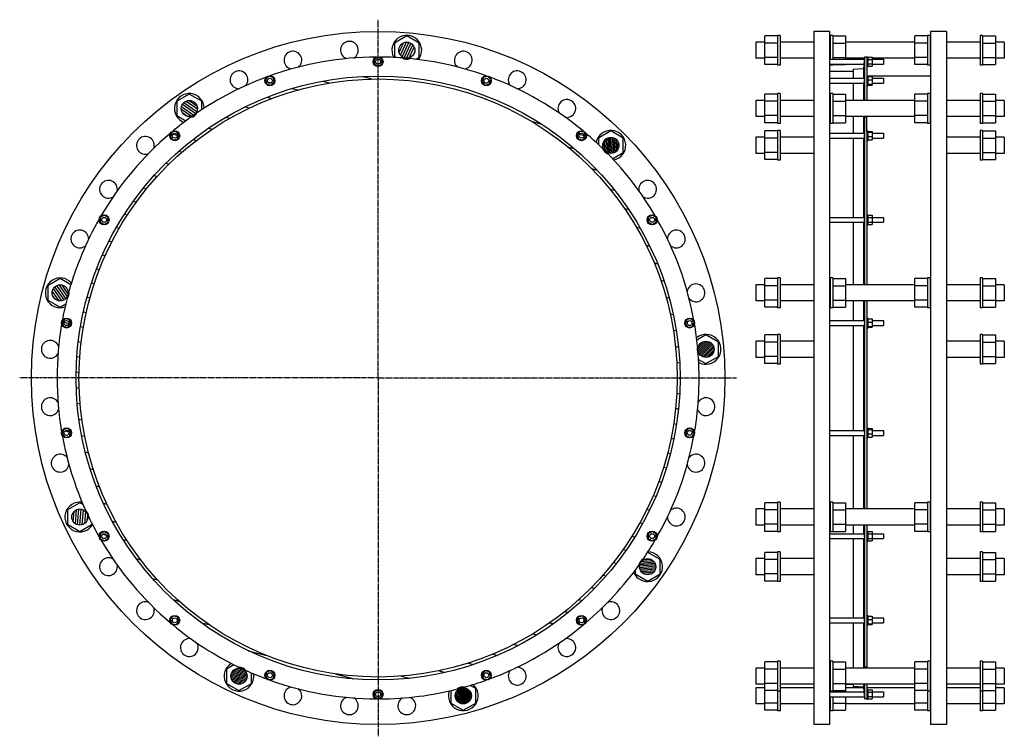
# Model space of a CAD drawing. Header units: millimetres. Extents: x -1899 to 479, y -746 to 986.
import ezdxf

# ---------------------------------------------------------------- set-up
doc = ezdxf.new("R2010")
doc.units = ezdxf.units.MM
doc.header["$LTSCALE"] = 15.367
doc.linetypes.add('CENTER', pattern=[0.6, 0.375, -0.075, 0.075, -0.075])
doc.layers.get('0').update_dxf_attribs({"linetype": 'CONTINUOUS'})
doc.layers.add('AXES', color=7, linetype='CONTINUOUS')
doc.layers.add('SURFS', color=7, linetype='CONTINUOUS')
pattern_1 = [(45, (0, 0), (-2.447882, 2.447882), [])]

msp = doc.modelspace()

# ---------------------------------------------------------------- hatches: boundary and pattern name
at = {"linetype": 'Continuous'}
h = msp.add_hatch(dxfattribs=at)
h.set_pattern_fill('DEFAULT__7', color=2, scale=5.588, angle=245, style=0, pattern_type=0)
h.set_pattern_definition([(245, (0, 0), (5.064448, -2.36159), [])])
edge = h.paths.add_edge_path()
edge.add_arc((-964.3, 912.1), 19.5, 270, 450)
edge.add_arc((-964.3, 912.1), 19.5, 90, 270)
h = msp.add_hatch(dxfattribs=at)
h.set_pattern_fill('DEFAULT__6', color=2, scale=36.209145, angle=165, style=0, pattern_type=0)
h.set_pattern_definition([(165, (0, 0), (-9.3716, -34.97535), [])])
edge = h.paths.add_edge_path()
edge.add_arc((-1033.6, 120.2), 729.5, 270, 450)
edge.add_arc((-1033.6, 120.2), 729.5, 90, 270)
edge.add_arc((-1033.6, 120.2), 722.5, 270, 450)
edge.add_arc((-1033.6, 120.2), 722.5, 90, 270)
edge = h.paths.add_edge_path()
edge.add_arc((-1033.6, 884.4), 6, 0, 180)
edge.add_arc((-1033.6, 884.4), 6, 180, 360)
edge = h.paths.add_edge_path()
edge.add_arc((-1295, 838.3), 6, 20, 200)
edge.add_arc((-1295, 838.3), 6, 200, 380)
edge = h.paths.add_edge_path()
edge.add_arc((-1524.8, 705.6), 6, 40, 220)
edge.add_arc((-1524.8, 705.6), 6, 220, 400)
edge = h.paths.add_edge_path()
edge.add_arc((-1695.5, 502.3), 6, 60, 240)
edge.add_arc((-1695.5, 502.3), 6, 240, 420)
edge = h.paths.add_edge_path()
edge.add_arc((-1786.2, 252.9), 6, 80, 260)
edge.add_arc((-1786.2, 252.9), 6, 260, 440)
edge = h.paths.add_edge_path()
edge.add_arc((-1786.2, -12.5), 6, 100, 280)
edge.add_arc((-1786.2, -12.5), 6, 280, 460)
edge = h.paths.add_edge_path()
edge.add_arc((-1695.5, -262), 6, 120, 300)
edge.add_arc((-1695.5, -262), 6, 300, 480)
edge = h.paths.add_edge_path()
edge.add_arc((-1524.8, -465.3), 6, 140, 320)
edge.add_arc((-1524.8, -465.3), 6, 320, 500)
edge = h.paths.add_edge_path()
edge.add_arc((-1295, -598), 6, 160, 340)
edge.add_arc((-1295, -598), 6, 340, 520)
edge = h.paths.add_edge_path()
edge.add_arc((-1033.6, -644.1), 6, 180, 360)
edge.add_arc((-1033.6, -644.1), 6, 0, 180)
edge = h.paths.add_edge_path()
edge.add_arc((-772.2, -598), 6, 200, 380)
edge.add_arc((-772.2, -598), 6, 20, 200)
edge = h.paths.add_edge_path()
edge.add_arc((-542.3, -465.3), 6, 220, 400)
edge.add_arc((-542.3, -465.3), 6, 40, 220)
edge = h.paths.add_edge_path()
edge.add_arc((-371.7, -262), 6, 240, 420)
edge.add_arc((-371.7, -262), 6, 60, 240)
edge = h.paths.add_edge_path()
edge.add_arc((-281, -12.5), 6, 260, 440)
edge.add_arc((-281, -12.5), 6, 80, 260)
edge = h.paths.add_edge_path()
edge.add_arc((-281, 252.9), 6, 280, 460)
edge.add_arc((-281, 252.9), 6, 100, 280)
edge = h.paths.add_edge_path()
edge.add_arc((-371.7, 502.3), 6, 300, 480)
edge.add_arc((-371.7, 502.3), 6, 120, 300)
edge = h.paths.add_edge_path()
edge.add_arc((-542.3, 705.6), 6, 320, 500)
edge.add_arc((-542.3, 705.6), 6, 140, 320)
edge = h.paths.add_edge_path()
edge.add_arc((-772.2, 838.3), 6, 340, 520)
edge.add_arc((-772.2, 838.3), 6, 160, 340)
h = msp.add_hatch(dxfattribs=at)
h.set_pattern_fill('DEFAULT__8', color=2, scale=5.588, angle=325, style=0, pattern_type=0)
h.set_pattern_definition([(325, (0, 0), (3.205145, 4.577422), [])])
edge = h.paths.add_edge_path()
edge.add_arc((-1489.6, 771.4), 19.5, 270, 450)
edge.add_arc((-1489.6, 771.4), 19.5, 90, 270)
h = msp.add_hatch(dxfattribs=at)
h.set_pattern_fill('DEFAULT__5', color=2, scale=3.462347, angle=85, style=0, pattern_type=0)
h.set_pattern_definition([(85, (0, 0), (-3.449172, 0.301763), [])])
edge = h.paths.add_edge_path()
edge.add_arc((-471.4, 682.3), 19.5, 270, 450)
edge.add_arc((-471.4, 682.3), 19.5, 90, 270)
h = msp.add_hatch(dxfattribs=at)
h.set_pattern_fill('DEFAULT__9', color=2, scale=5.588, angle=125, style=0, pattern_type=0)
h.set_pattern_definition([(125, (0, 0), (-4.577422, -3.205145), [])])
edge = h.paths.add_edge_path()
edge.add_arc((-1801.5, 325.9), 19.5, 270, 450)
edge.add_arc((-1801.5, 325.9), 19.5, 90, 270)
h = msp.add_hatch(dxfattribs=at)
h.set_pattern_fill('DEFAULT__4', color=2, scale=3.461828, angle=45, style=0, pattern_type=0)
h.set_pattern_definition(pattern_1)
edge = h.paths.add_edge_path()
edge.add_arc((-241.6, 189.5), 19.5, 270, 450)
edge.add_arc((-241.6, 189.5), 19.5, 90, 270)
h = msp.add_hatch(dxfattribs=at)
h.set_pattern_fill('S1', color=2, scale=5.588, angle=85, style=0, pattern_type=0)
h.set_pattern_definition([(85, (0, 0), (-5.566736, 0.487026), [])])
edge = h.paths.add_edge_path()
edge.add_arc((-1754.1, -215.8), 19.5, 270, 450)
edge.add_arc((-1754.1, -215.8), 19.5, 90, 270)
h = msp.add_hatch(dxfattribs=at)
h.set_pattern_fill('DEFAULT__3', color=2, scale=3.461571, angle=5, style=0, pattern_type=0)
h.set_pattern_definition([(5, (0, 0), (-0.301696, 3.448399), [])])
edge = h.paths.add_edge_path()
edge.add_arc((-382.4, -335.8), 19.5, 270, 450)
edge.add_arc((-382.4, -335.8), 19.5, 90, 270)
h = msp.add_hatch(dxfattribs=at)
h.set_pattern_fill('DEFAULT__1', color=2, scale=3.461828, angle=45, style=0, pattern_type=0)
h.set_pattern_definition(pattern_1)
edge = h.paths.add_edge_path()
edge.add_arc((-1369.6, -600.3), 19.5, 270, 450)
edge.add_arc((-1369.6, -600.3), 19.5, 90, 270)
h = msp.add_hatch(dxfattribs=at)
h.set_pattern_fill('DEFAULT__2', color=2, scale=3.46157, angle=125, style=0, pattern_type=0)
h.set_pattern_definition([(125, (0, 0), (-2.835552, -1.985475), [])])
edge = h.paths.add_edge_path()
edge.add_arc((-827.8, -647.7), 19.5, 270, 450)
edge.add_arc((-827.8, -647.7), 19.5, 90, 270)

# ---------------------------------------------------------------- linework, layer by layer
at = {"color": 7, "linetype": 'Continuous'}
for p, q in [((19.1, 957.7), (19.1, -717.3)), ((57.1, 957.7), (19.1, 957.7)), ((57.1, 957.7), (57.1, -717.3)), ((301.1, 957.7), (301.1, -717.3)), ((339.1, 957.7), (301.1, 957.7)), ((339.1, 957.7), (339.1, -717.3)), ((-964.3, 946.8), (-994.3, 929.5)), ((-994.3, 929.5), (-994.3, 894.8)), ((-934.3, 929.5), (-964.3, 946.8)), ((-934.3, 894.8), (-934.3, 929.5)), ((-99.4, 931.6), (-120.9, 931.6)), ((-99.4, 877.5), (-99.4, 946.8)), ((-68.4, 946.8), (-99.4, 946.8)), ((-68.4, 929.5), (-99.4, 929.5)), ((64.6, 946.8), (95.6, 946.8)), ((64.6, 929.5), (95.6, 929.5)), ((95.6, 946.8), (95.6, 890.4)), ((262.6, 931.6), (95.6, 931.6)), ((262.6, 877.5), (262.6, 946.8)), ((293.6, 946.8), (262.6, 946.8)), ((293.6, 929.5), (262.6, 929.5)), ((426.6, 946.8), (457.6, 946.8)), ((426.6, 929.5), (457.6, 929.5)), ((457.6, 946.8), (457.6, 877.5)), ((479.1, 931.6), (457.6, 931.6)), ((-1033.6, 895.4), (-1043.1, 889.9)), ((-1043.1, 889.9), (-1043.1, 878.9)), ((-1024.1, 889.9), (-1033.6, 895.4)), ((-1024.1, 878.9), (-1024.1, 889.9)), ((-994.3, 894.8), (-994, 894.6)), ((-942.3, 890.2), (-934.3, 894.8)), ((-99.4, 892.6), (-120.9, 892.6)), ((-68.4, 894.8), (-99.4, 894.8)), ((64.6, 894.8), (95.6, 894.8)), ((141.3, 892.6), (95.6, 892.6)), ((141.6, 895.7), (141.6, 790.9)), ((146.6, 895.7), (141.6, 895.7)), ((149.6, 895.4), (159.6, 895.4)), ((149.6, 889.9), (159.6, 889.9)), ((159.6, 895.4), (159.6, 873.4)), ((262.6, 892.6), (159.6, 892.6)), ((293.6, 894.8), (262.6, 894.8)), ((426.6, 894.8), (457.6, 894.8)), ((479.1, 892.6), (457.6, 892.6)), ((-1043.1, 878.9), (-1033.6, 873.4)), ((-1033.6, 873.4), (-1024.1, 878.9)), ((-68.4, 877.5), (-99.4, 877.5)), ((113.6, 860.7), (57.1, 860.7)), ((64.6, 877.5), (95.6, 877.5)), ((95.6, 878.4), (95.6, 877.5)), ((138.6, 867.2), (113.6, 865.7)), ((113.6, 865.7), (113.6, 844.3)), ((138.6, 867.2), (138.6, 844.3)), ((149.6, 878.9), (159.6, 878.9)), ((149.6, 873.4), (159.6, 873.4)), ((293.6, 877.5), (262.6, 877.5)), ((426.6, 877.5), (457.6, 877.5)), ((-1298.7, 848.6), (-1305.8, 840.2)), ((-1305.8, 840.2), (-1302, 829.9)), ((-1287.9, 846.7), (-1298.7, 848.6)), ((-1291.2, 828), (-1284.2, 836.4)), ((-1284.2, 836.4), (-1287.9, 846.7)), ((-779.3, 846.7), (-783, 836.4)), ((-783, 836.4), (-776, 828)), ((-768.5, 848.6), (-779.3, 846.7)), ((-761.4, 840.2), (-768.5, 848.6)), ((-765.2, 829.9), (-761.4, 840.2)), ((146.6, 847.4), (146.6, 790.9)), ((301.1, 849.7), (149.6, 849.7)), ((149.6, 848.6), (159.6, 848.6)), ((149.6, 840.2), (159.6, 840.2)), ((159.6, 848.6), (159.6, 828)), ((-1302, 829.9), (-1291.2, 828)), ((-776, 828), (-765.2, 829.9)), ((113.6, 832.3), (113.6, 790.9)), ((138.6, 832.3), (138.6, 790.9)), ((149.6, 829.9), (159.6, 829.9)), ((149.6, 828), (159.6, 828)), ((-1489.6, 806), (-1519.6, 788.7)), ((-1519.6, 788.7), (-1519.6, 754.1)), ((-1459.6, 788.7), (-1489.6, 806)), ((-1459.6, 768.1), (-1459.6, 788.7)), ((-99.4, 790.9), (-120.9, 790.9)), ((-99.4, 736.8), (-99.4, 806)), ((-68.4, 806), (-99.4, 806)), ((-68.4, 788.7), (-99.4, 788.7)), ((64.6, 806), (95.6, 806)), ((64.6, 788.7), (95.6, 788.7)), ((95.6, 806), (95.6, 736.8)), ((262.6, 790.9), (95.6, 790.9)), ((262.6, 736.8), (262.6, 806)), ((293.6, 806), (262.6, 806)), ((293.6, 788.7), (262.6, 788.7)), ((426.6, 806), (457.6, 806)), ((426.6, 788.7), (457.6, 788.7)), ((457.6, 806), (457.6, 736.8)), ((479.1, 790.9), (457.6, 790.9)), ((-1519.6, 754.1), (-1497.7, 741.4)), ((-99.4, 751.9), (-120.9, 751.9)), ((-68.4, 754.1), (-99.4, 754.1)), ((64.6, 754.1), (95.6, 754.1)), ((262.6, 751.9), (95.6, 751.9)), ((113.6, 751.9), (113.6, 711.6)), ((138.6, 751.9), (138.6, 711.6)), ((141.6, 750.2), (141.6, 345.4)), ((146.6, 750.2), (141.6, 750.2)), ((146.6, 716.9), (146.6, 751.9)), ((293.6, 754.1), (262.6, 754.1)), ((426.6, 754.1), (457.6, 754.1)), ((479.1, 751.9), (457.6, 751.9)), ((-1531.9, 714), (-1535.6, 703.7)), ((-1521.1, 715.9), (-1531.9, 714)), ((-1514, 707.5), (-1521.1, 715.9)), ((-546.1, 715.9), (-553.1, 707.5)), ((-535.3, 714), (-546.1, 715.9)), ((-531.5, 703.7), (-535.3, 714)), ((-471.4, 717), (-501.4, 699.6)), ((-441.4, 699.6), (-471.4, 717)), ((-68.4, 736.8), (-99.4, 736.8)), ((-99.4, 647.7), (-99.4, 717)), ((-68.4, 717), (-99.4, 717)), ((64.6, 736.8), (95.6, 736.8)), ((149.6, 715.9), (159.6, 715.9)), ((149.6, 714), (159.6, 714)), ((159.6, 715.9), (159.6, 695.3)), ((293.6, 736.8), (262.6, 736.8)), ((426.6, 736.8), (457.6, 736.8)), ((426.6, 717), (457.6, 717)), ((457.6, 717), (457.6, 647.7)), ((-1535.6, 703.7), (-1528.6, 695.3)), ((-1528.6, 695.3), (-1517.8, 697.2)), ((-1517.8, 697.2), (-1514, 707.5)), ((-553.1, 707.5), (-549.4, 697.2)), ((-549.4, 697.2), (-538.6, 695.3)), ((-538.6, 695.3), (-531.5, 703.7)), ((-501.4, 699.6), (-501.4, 684.2)), ((-441.4, 665), (-441.4, 699.6)), ((-99.4, 701.8), (-120.9, 701.8)), ((-68.4, 699.6), (-99.4, 699.6)), ((113.6, 699.6), (113.6, 508.3)), ((138.6, 699.6), (138.6, 508.3)), ((149.6, 703.7), (159.6, 703.7)), ((149.6, 695.3), (159.6, 695.3)), ((426.6, 699.6), (457.6, 699.6)), ((479.1, 701.8), (457.6, 701.8)), ((-467.4, 650), (-441.4, 665)), ((-99.4, 662.8), (-120.9, 662.8)), ((-68.4, 665), (-99.4, 665)), ((-68.4, 647.7), (-99.4, 647.7)), ((426.6, 665), (457.6, 665)), ((426.6, 647.7), (457.6, 647.7)), ((479.1, 662.8), (457.6, 662.8)), ((-1695.5, 513.3), (-1705, 507.8)), ((-1705, 507.8), (-1705, 496.8)), ((-1686, 507.8), (-1695.5, 513.3)), ((-1686, 496.8), (-1686, 507.8)), ((-371.7, 513.3), (-381.2, 507.8)), ((-381.2, 507.8), (-381.2, 496.8)), ((-362.2, 507.8), (-371.7, 513.3)), ((-362.2, 496.8), (-362.2, 507.8)), ((146.6, 504.3), (146.6, 345.4)), ((149.6, 513.3), (159.6, 513.3)), ((149.6, 507.8), (159.6, 507.8)), ((159.6, 513.3), (159.6, 491.3)), ((-1705, 496.8), (-1695.5, 491.3)), ((-1695.5, 491.3), (-1686, 496.8)), ((-381.2, 496.8), (-371.7, 491.3)), ((-371.7, 491.3), (-362.2, 496.8)), ((113.6, 496.3), (113.6, 345.4)), ((138.6, 496.3), (138.6, 345.4)), ((149.6, 496.8), (159.6, 496.8)), ((149.6, 491.3), (159.6, 491.3)), ((-1801.5, 360.6), (-1831.5, 343.2)), ((-1775.5, 345.6), (-1801.5, 360.6)), ((-99.4, 291.3), (-99.4, 360.6)), ((-68.4, 360.6), (-99.4, 360.6)), ((64.6, 360.6), (95.6, 360.6)), ((95.6, 360.6), (95.6, 291.3)), ((262.6, 291.3), (262.6, 360.6)), ((293.6, 360.6), (262.6, 360.6)), ((426.6, 360.6), (457.6, 360.6)), ((457.6, 360.6), (457.6, 291.3)), ((-1831.5, 343.2), (-1831.5, 308.6)), ((-99.4, 345.4), (-120.9, 345.4)), ((-68.4, 343.2), (-99.4, 343.2)), ((64.6, 343.2), (95.6, 343.2)), ((262.6, 345.4), (95.6, 345.4)), ((293.6, 343.2), (262.6, 343.2)), ((426.6, 343.2), (457.6, 343.2)), ((479.1, 345.4), (457.6, 345.4)), ((-1831.5, 308.6), (-1801.5, 291.3)), ((-1801.5, 291.3), (-1788.2, 299)), ((-99.4, 306.4), (-120.9, 306.4)), ((-68.4, 308.6), (-99.4, 308.6)), ((-68.4, 291.3), (-99.4, 291.3)), ((64.6, 308.6), (95.6, 308.6)), ((64.6, 291.3), (95.6, 291.3)), ((262.6, 306.4), (95.6, 306.4)), ((113.6, 306.4), (113.6, 258.9)), ((138.6, 306.4), (138.6, 258.9)), ((141.6, 306.4), (141.6, -196.3)), ((146.6, 306.4), (146.6, 259)), ((293.6, 308.6), (262.6, 308.6)), ((293.6, 291.3), (262.6, 291.3)), ((426.6, 308.6), (457.6, 308.6)), ((426.6, 291.3), (457.6, 291.3)), ((479.1, 306.4), (457.6, 306.4)), ((-1790, 263.2), (-1797, 254.8)), ((-1779.2, 261.3), (-1790, 263.2)), ((-277.2, 263.2), (-288, 261.3)), ((-270.1, 254.8), (-277.2, 263.2)), ((149.6, 263.2), (159.6, 263.2)), ((159.6, 263.2), (159.6, 242.6)), ((-1797, 254.8), (-1793.3, 244.5)), ((-1793.3, 244.5), (-1782.5, 242.6)), ((-1782.5, 242.6), (-1775.4, 251)), ((-1775.4, 251), (-1779.2, 261.3)), ((-288, 261.3), (-291.8, 251)), ((-291.8, 251), (-284.7, 242.6)), ((-284.7, 242.6), (-273.9, 244.5)), ((-273.9, 244.5), (-270.1, 254.8)), ((113.6, 246.9), (113.6, -6.5)), ((138.6, 246.9), (138.6, -6.5)), ((149.6, 254.8), (159.6, 254.8)), ((149.6, 244.5), (159.6, 244.5)), ((149.6, 242.6), (159.6, 242.6)), ((-241.6, 224.1), (-263.5, 211.5)), ((-211.6, 206.8), (-241.6, 224.1)), ((-99.4, 154.8), (-99.4, 224.1)), ((-68.4, 224.1), (-99.4, 224.1)), ((426.6, 224.1), (457.6, 224.1)), ((457.6, 224.1), (457.6, 154.8)), ((-211.6, 172.1), (-211.6, 206.8)), ((-99.4, 209), (-120.9, 209)), ((-68.4, 206.8), (-99.4, 206.8)), ((426.6, 206.8), (457.6, 206.8)), ((479.1, 209), (457.6, 209)), ((-241.6, 154.8), (-211.6, 172.1)), ((-99.4, 170), (-120.9, 170)), ((-68.4, 172.1), (-99.4, 172.1)), ((426.6, 172.1), (457.6, 172.1)), ((479.1, 170), (457.6, 170)), ((-259.5, 165.1), (-241.6, 154.8)), ((-68.4, 154.8), (-99.4, 154.8)), ((426.6, 154.8), (457.6, 154.8)), ((-1793.3, -4.1), (-1797, -14.4)), ((-1797, -14.4), (-1790, -22.9)), ((-1782.5, -2.2), (-1793.3, -4.1)), ((-1790, -22.9), (-1779.2, -20.9)), ((-1775.4, -10.6), (-1782.5, -2.2)), ((-1779.2, -20.9), (-1775.4, -10.6)), ((-284.7, -2.2), (-291.8, -10.6)), ((-291.8, -10.6), (-288, -20.9)), ((-288, -20.9), (-277.2, -22.9)), ((-273.9, -4.1), (-284.7, -2.2)), ((-277.2, -22.9), (-270.1, -14.4)), ((-270.1, -14.4), (-273.9, -4.1)), ((113.6, -18.5), (113.6, -196.3)), ((138.6, -18.5), (138.6, -196.3)), ((146.6, -18.6), (146.6, -196.3)), ((149.6, -2.2), (159.6, -2.2)), ((149.6, -4.1), (159.6, -4.1)), ((149.6, -14.4), (159.6, -14.4)), ((149.6, -22.9), (159.6, -22.9)), ((159.6, -2.2), (159.6, -22.9)), ((-1754.1, -181.2), (-1784.1, -198.5)), ((-1746.1, -185.8), (-1754.1, -181.2)), ((-68.4, -181.2), (-99.4, -181.2)), ((-99.4, -250.5), (-99.4, -181.2)), ((64.6, -181.2), (95.6, -181.2)), ((95.6, -181.2), (95.6, -250.5)), ((293.6, -181.2), (262.6, -181.2)), ((262.6, -250.5), (262.6, -181.2)), ((426.6, -181.2), (457.6, -181.2)), ((457.6, -181.2), (457.6, -250.5)), ((-1784.1, -198.5), (-1784.1, -233.1)), ((-99.4, -196.3), (-120.9, -196.3)), ((-68.4, -198.5), (-99.4, -198.5)), ((64.6, -198.5), (95.6, -198.5)), ((262.6, -196.3), (95.6, -196.3)), ((293.6, -198.5), (262.6, -198.5)), ((426.6, -198.5), (457.6, -198.5)), ((479.1, -196.3), (457.6, -196.3)), ((-1784.1, -233.1), (-1754.1, -250.5)), ((-1754.1, -250.5), (-1724.1, -233.1)), ((-1724.1, -233.1), (-1724.1, -232.8)), ((-99.4, -235.3), (-120.9, -235.3)), ((-68.4, -233.1), (-99.4, -233.1)), ((64.6, -233.1), (95.6, -233.1)), ((262.6, -235.3), (95.6, -235.3)), ((113.6, -235.3), (113.6, -256)), ((138.6, -235.3), (138.6, -256)), ((141.6, -235.3), (141.6, -578.8)), ((146.6, -235.3), (146.6, -263.9)), ((293.6, -233.1), (262.6, -233.1)), ((426.6, -233.1), (457.6, -233.1)), ((479.1, -235.3), (457.6, -235.3)), ((-1695.5, -251), (-1705, -256.5)), ((-1705, -256.5), (-1705, -267.4)), ((-1686, -256.5), (-1695.5, -251)), ((-1686, -267.4), (-1686, -256.5)), ((-371.7, -251), (-381.2, -256.5)), ((-381.2, -256.5), (-381.2, -267.4)), ((-362.2, -256.5), (-371.7, -251)), ((-362.2, -267.4), (-362.2, -256.5)), ((-68.4, -250.5), (-99.4, -250.5)), ((64.6, -250.5), (95.6, -250.5)), ((149.6, -251), (159.6, -251)), ((149.6, -256.5), (159.6, -256.5)), ((159.6, -251), (159.6, -272.9)), ((293.6, -250.5), (262.6, -250.5)), ((426.6, -250.5), (457.6, -250.5)), ((-1705, -267.4), (-1695.5, -272.9)), ((-1695.5, -272.9), (-1686, -267.4)), ((-381.2, -267.4), (-371.7, -272.9)), ((-371.7, -272.9), (-362.2, -267.4)), ((113.6, -268), (113.6, -459.3)), ((138.6, -268), (138.6, -459.3)), ((149.6, -267.4), (159.6, -267.4)), ((149.6, -272.9), (159.6, -272.9)), ((-382.4, -301.2), (-382.7, -301.4)), ((-352.4, -318.5), (-382.4, -301.2)), ((-68.4, -301.2), (-99.4, -301.2)), ((-99.4, -370.5), (-99.4, -301.2)), ((426.6, -301.2), (457.6, -301.2)), ((457.6, -301.2), (457.6, -370.5)), ((-352.4, -353.1), (-352.4, -318.5)), ((-99.4, -316.3), (-120.9, -316.3)), ((-68.4, -318.5), (-99.4, -318.5)), ((426.6, -318.5), (457.6, -318.5)), ((479.1, -316.3), (457.6, -316.3)), ((-412.4, -343.9), (-412.4, -353.1)), ((-412.4, -353.1), (-382.4, -370.5)), ((-382.4, -370.5), (-352.4, -353.1)), ((-99.4, -355.3), (-120.9, -355.3)), ((-68.4, -353.1), (-99.4, -353.1)), ((426.6, -353.1), (457.6, -353.1)), ((479.1, -355.3), (457.6, -355.3)), ((-68.4, -370.5), (-99.4, -370.5)), ((426.6, -370.5), (457.6, -370.5)), ((-1528.6, -455), (-1535.6, -463.4)), ((-1535.6, -463.4), (-1531.9, -473.7)), ((-1531.9, -473.7), (-1521.1, -475.6)), ((-1517.8, -456.9), (-1528.6, -455)), ((-1521.1, -475.6), (-1514, -467.2)), ((-1514, -467.2), (-1517.8, -456.9)), ((-549.4, -456.9), (-553.1, -467.2)), ((-553.1, -467.2), (-546.1, -475.6)), ((-538.6, -455), (-549.4, -456.9)), ((-546.1, -475.6), (-535.3, -473.7)), ((-531.5, -463.4), (-538.6, -455)), ((-535.3, -473.7), (-531.5, -463.4)), ((113.6, -471.3), (113.6, -580.8)), ((138.6, -471.3), (138.6, -580.8)), ((149.6, -455), (159.6, -455)), ((149.6, -463.4), (159.6, -463.4)), ((149.6, -473.7), (159.6, -473.7)), ((149.6, -475.6), (159.6, -475.6)), ((159.6, -455), (159.6, -475.6)), ((146.6, -476.6), (146.6, -580.8)), ((-68.4, -565.7), (-99.4, -565.7)), ((-99.4, -682.4), (-99.4, -565.7)), ((64.6, -565.7), (95.6, -565.7)), ((95.6, -565.7), (95.6, -638.1)), ((293.6, -565.7), (262.6, -565.7)), ((262.6, -682.4), (262.6, -565.7)), ((426.6, -565.7), (457.6, -565.7)), ((457.6, -565.7), (457.6, -682.4)), ((-1381.7, -572.7), (-1399.6, -583)), ((-1399.6, -583), (-1399.6, -617.7)), ((-1339.6, -617.7), (-1339.6, -592.4)), ((-1302, -589.6), (-1305.8, -599.9)), ((-1291.2, -587.7), (-1302, -589.6)), ((-1284.2, -596.1), (-1291.2, -587.7)), ((-776, -587.7), (-783, -596.1)), ((-765.2, -589.6), (-776, -587.7)), ((-761.4, -599.9), (-765.2, -589.6)), ((-99.4, -580.8), (-120.9, -580.8)), ((-68.4, -583), (-99.4, -583)), ((64.6, -583), (95.6, -583)), ((262.6, -580.8), (95.6, -580.8)), ((146.6, -578.8), (141.6, -578.8)), ((293.6, -583), (262.6, -583)), ((426.6, -583), (457.6, -583)), ((479.1, -580.8), (457.6, -580.8)), ((-1399.6, -617.7), (-1369.6, -635)), ((-1369.6, -635), (-1339.6, -617.7)), ((-1305.8, -599.9), (-1298.7, -608.3)), ((-1298.7, -608.3), (-1287.9, -606.4)), ((-1287.9, -606.4), (-1284.2, -596.1)), ((-783, -596.1), (-779.3, -606.4)), ((-779.3, -606.4), (-768.5, -608.3)), ((-768.5, -608.3), (-761.4, -599.9)), ((-68.4, -617.7), (-99.4, -617.7)), ((64.6, -617.7), (95.6, -617.7)), ((293.6, -617.7), (262.6, -617.7)), ((426.6, -617.7), (457.6, -617.7)), ((-1033.6, -633.1), (-1043.1, -638.6)), ((-1043.1, -638.6), (-1043.1, -649.6)), ((-1024.1, -638.6), (-1033.6, -633.1)), ((-1024.1, -649.6), (-1024.1, -638.6)), ((-857.8, -635.1), (-857.8, -665.1)), ((-797.8, -630.4), (-811.2, -622.7)), ((-797.8, -665.1), (-797.8, -630.4)), ((-99.4, -619.8), (-120.9, -619.8)), ((-99.4, -628.2), (-120.9, -628.2)), ((-68.4, -635), (-99.4, -635)), ((58.6, -620.3), (57.1, -620.3)), ((57.1, -638.1), (139.8, -638.1)), ((64.6, -635), (95.6, -635)), ((262.6, -619.8), (95.6, -619.8)), ((113.6, -620.3), (95.6, -620.3)), ((138.7, -628.2), (95.6, -628.2)), ((113.6, -619.8), (113.6, -625.3)), ((138.6, -626.8), (113.6, -625.3)), ((138.6, -619.8), (138.6, -626.8)), ((138.6, -626.8), (141.6, -655.3)), ((140, -640), (140.1, -640.9)), ((141.6, -619.8), (141.6, -655.3)), ((146.6, -619.8), (146.6, -656.1)), ((262.6, -628.2), (146.6, -628.2)), ((146.6, -632.1), (149.6, -632.1)), ((149.6, -632.1), (149.6, -656.1)), ((149.6, -633.1), (159.6, -633.1)), ((149.6, -638.6), (159.6, -638.6)), ((159.6, -633.1), (159.6, -655.1)), ((159.6, -638.1), (187.1, -638.1)), ((187.1, -638.1), (187.1, -650.1)), ((293.6, -635), (262.6, -635)), ((426.6, -635), (457.6, -635)), ((479.1, -619.8), (457.6, -619.8)), ((479.1, -628.2), (457.6, -628.2)), ((-1043.1, -649.6), (-1033.6, -655.1)), ((-1033.6, -655.1), (-1024.1, -649.6)), ((-857.8, -665.1), (-827.8, -682.4)), ((-827.8, -682.4), (-797.8, -665.1)), ((-68.4, -665.1), (-99.4, -665.1)), ((57.1, -650.1), (141, -650.1)), ((64.6, -665.1), (95.6, -665.1)), ((95.6, -650.1), (95.6, -682.4)), ((140.5, -644.6), (140.5, -645.2)), ((140.5, -645.2), (140.6, -646.3)), ((141, -650), (141, -650.1)), ((146.6, -655.3), (141.6, -655.3)), ((146.6, -656.1), (149.6, -656.1)), ((149.6, -649.6), (159.6, -649.6)), ((149.6, -655.1), (159.6, -655.1)), ((159.6, -650.1), (187.1, -650.1)), ((293.6, -665.1), (262.6, -665.1)), ((426.6, -665.1), (457.6, -665.1)), ((-99.4, -667.2), (-120.9, -667.2)), ((-68.4, -682.4), (-99.4, -682.4)), ((64.6, -682.4), (95.6, -682.4)), ((262.6, -667.2), (95.6, -667.2)), ((293.6, -682.4), (262.6, -682.4)), ((426.6, -682.4), (457.6, -682.4)), ((479.1, -667.2), (457.6, -667.2)), ((57.1, -717.3), (19.1, -717.3)), ((339.1, -717.3), (301.1, -717.3))]:
    msp.add_line(p, q, dxfattribs=at)
for points in [[(140.6, -646.3), (140.7, -647.2), (140.8, -647.7)], [(140.8, -647.7), (140.9, -648.5), (140.9, -648.9), (140.9, -649.2)], [(140.9, -649.2), (141, -649.7), (141, -649.9), (141, -650)]]:
    msp.add_lwpolyline(points, dxfattribs=at)
for centre, radius in [((-1033.6, 120.2), 837.5), ((-964.3, 912.1), 19.5), ((-1033.6, 884.4), 6), ((-1033.6, 120.2), 729.5), ((-1033.6, 120.2), 722.5), ((-1295, 838.3), 6), ((-772.2, 838.3), 12), ((-772.2, 838.3), 6), ((-1489.6, 771.4), 19.5), ((-542.3, 705.6), 12), ((-1524.8, 705.6), 6), ((-542.3, 705.6), 6), ((-471.4, 682.3), 19.5), ((-1695.5, 502.3), 6), ((-371.7, 502.3), 12), ((-371.7, 502.3), 6), ((-1801.5, 325.9), 19.5), ((-281, 252.9), 12), ((-1786.2, 252.9), 6), ((-281, 252.9), 6), ((-241.6, 189.5), 19.5), ((-1786.2, -12.5), 6), ((-281, -12.5), 12), ((-281, -12.5), 6), ((-1754.1, -215.8), 19.5), ((-1695.5, -262), 6), ((-371.7, -262), 12), ((-371.7, -262), 6), ((-382.4, -335.8), 19.5), ((-1524.8, -465.3), 6), ((-542.3, -465.3), 12), ((-542.3, -465.3), 6), ((-1369.6, -600.3), 19.5), ((-1295, -598), 12), ((-1295, -598), 6), ((-772.2, -598), 12), ((-772.2, -598), 6), ((-1033.6, -644.1), 12), ((-1033.6, -644.1), 6), ((-827.8, -647.7), 19.5)]:
    msp.add_circle(centre, radius, dxfattribs=at)
for centre, radius, start, end in [((-827.8, 888.1), 21.5, 279.0367, 230.5607), ((-1033.6, 120.2), 775.5, 85.6608, 89.6892), ((-964.3, 912.1), 21.5, 240.4192, 289.5808), ((-1033.6, 120.2), 775.5, 70.3108, 84.3392), ((-697.6, 840.7), 21.5, 269.4357, 220.9547), ((-1033.6, 120.2), 775.5, 110.3108, 124.3392), ((-1033.6, 120.2), 775.5, 50.3108, 69.6892), ((-577.6, 771.4), 21.5, 259.042, 210.5313), ((-1033.6, 120.2), 775.5, 125.6608, 129.6892), ((-1489.6, 771.4), 21.5, 280.4192, 329.5808), ((-1033.6, 120.2), 775.5, 45.6608, 49.6892), ((-471.4, 682.3), 21.5, 200.4192, 249.5808), ((-1033.6, 120.2), 775.5, 30.3108, 44.3392), ((-382.4, 576.2), 21.5, 239.0367, 190.5607), ((-1033.6, 120.2), 775.5, 150.3108, 164.3392), ((-1033.6, 120.2), 775.5, 10.3108, 29.6892), ((-313.1, 456.1), 21.5, 229.4357, 180.9547), ((-265.7, 325.9), 21.5, 219.042, 170.5313), ((-1033.6, 120.2), 775.5, 165.6608, 169.6892), ((-1801.5, 325.9), 21.5, 320.4192, 9.5808), ((-1033.6, 120.2), 775.5, 5.6608, 9.6892), ((-241.6, 189.5), 21.5, 160.4192, 209.5808), ((-1033.6, 120.2), 775.5, 350.3108, 4.3392), ((-241.6, 50.9), 21.5, 199.0367, 150.5607), ((-1033.6, 120.2), 775.5, 190.3108, 204.3392), ((-1033.6, 120.2), 775.5, 330.3108, 349.6892), ((-265.7, -85.6), 21.5, 189.4357, 140.9547), ((-1754.1, -215.8), 21.5, 0.4192, 49.5808), ((-313.1, -215.8), 21.5, 179.042, 130.5313), ((-1033.6, 120.2), 775.5, 205.6608, 209.6892), ((-1033.6, 120.2), 775.5, 325.6608, 329.6892), ((-1033.6, 120.2), 775.5, 310.3108, 324.3392), ((-382.4, -335.8), 21.5, 120.4192, 169.5808), ((-471.4, -442), 21.5, 159.0367, 110.5607), ((-1033.6, 120.2), 775.5, 230.3108, 244.3392), ((-1033.6, 120.2), 775.5, 290.3108, 309.6892), ((-577.6, -531.1), 21.5, 149.4357, 100.9547), ((-1369.6, -600.3), 21.5, 40.4192, 89.5808), ((-1033.6, 120.2), 775.5, 245.6608, 249.6892), ((-697.6, -600.3), 21.5, 139.042, 90.5313), ((-1033.6, 120.2), 775.5, 250.3108, 269.6892), ((-1033.6, 120.2), 775.5, 285.6608, 289.6892), ((-1239.4, -647.7), 21.5, 99.042, 50.5313), ((-1033.6, 120.2), 775.5, 270.3108, 284.3392), ((-827.8, -647.7), 21.5, 80.4192, 129.5808), ((-1102.9, -671.8), 21.5, 109.4356, 60.9547), ((-964.3, -671.8), 21.5, 119.0367, 70.5608)]:
    msp.add_arc(centre, radius, start, end, dxfattribs=at)
for points, knots in [([(141.6, 750.2), (141.6, 750.3), (141.5, 750.6), (141.5, 750.9), (141.4, 751.4), (141.4, 751.7), (141.4, 751.9)], [0, 0, 0, 0, 0.177189, 0.403164, 0.677677, 1, 1, 1, 1]), ([(141.4, -580.8), (141.4, -580.6), (141.4, -580.2), (141.4, -579.7), (141.4, -579.4), (141.4, -579.2), (141.5, -579.1), (141.5, -579), (141.5, -578.9), (141.5, -578.9), (141.6, -578.9), (141.6, -578.8)], [0, 0, 0, 0, 0.419235, 0.586531, 0.725109, 0.834818, 0.878896, 0.915879, 0.945935, 0.969407, 1, 1, 1, 1])]:
    msp.add_open_spline(points, degree=3, knots=knots, dxfattribs=at)
at = {"layer": 'AXES', "color": 7, "linetype": 'CENTER'}
for q in [(-1033.6, 985.9), (-1899.3, 120.2), (-1033.6, -745.6), (-167.9, 120.2)]:
    msp.add_line((-1033.6, 120.2), q, dxfattribs=at)
at = {"layer": 'AXES', "color": 7, "linetype": 'Continuous'}
for p, q in [((57.1, 890.4), (141, 890.4)), ((141.6, 895.7), (138.6, 867.2)), ((146.6, 896.4), (146.6, 847.4)), ((146.6, 896.4), (149.6, 896.4)), ((149.6, 896.4), (149.6, 872.4)), ((159.6, 890.4), (187.1, 890.4)), ((187.1, 890.4), (187.1, 878.4)), ((57.1, 878.4), (139.8, 878.4)), ((146.6, 872.4), (149.6, 872.4)), ((159.6, 878.4), (187.1, 878.4)), ((57.1, 844.3), (141, 844.3)), ((146.6, 850.3), (149.6, 850.3)), ((149.6, 850.3), (149.6, 826.3)), ((159.6, 844.3), (187.1, 844.3)), ((187.1, 844.3), (187.1, 832.3)), ((57.1, 832.3), (139.8, 832.3)), ((146.6, 826.3), (149.6, 826.3)), ((159.6, 832.3), (187.1, 832.3)), ((146.6, 717.6), (149.6, 717.6)), ((146.6, 716.9), (146.6, 504.3)), ((149.6, 717.6), (149.6, 693.6)), ((57.1, 711.6), (140.9, 711.6)), ((57.1, 699.6), (139.9, 699.6)), ((146.6, 693.6), (149.6, 693.6)), ((159.6, 711.6), (187.1, 711.6)), ((159.6, 699.6), (187.1, 699.6)), ((187.1, 711.6), (187.1, 699.6)), ((57.1, 508.3), (140.7, 508.3)), ((146.6, 514.3), (149.6, 514.3)), ((149.6, 514.3), (149.6, 490.3)), ((159.6, 508.3), (187.1, 508.3)), ((187.1, 508.3), (187.1, 496.3)), ((57.1, 496.3), (140.1, 496.3)), ((146.6, 490.3), (149.6, 490.3)), ((159.6, 496.3), (187.1, 496.3)), ((146.6, 264.9), (149.6, 264.9)), ((149.6, 264.9), (149.6, 240.9)), ((57.1, 258.9), (140.5, 258.9)), ((57.1, 246.9), (140.3, 246.9)), ((146.6, 259), (146.6, -18.6)), ((146.6, 240.9), (149.6, 240.9)), ((159.6, 258.9), (187.1, 258.9)), ((159.6, 246.9), (187.1, 246.9)), ((187.1, 258.9), (187.1, 246.9)), ((57.1, -6.5), (140.3, -6.5)), ((57.1, -18.5), (140.5, -18.5)), ((146.6, -0.5), (149.6, -0.5)), ((149.6, -0.5), (149.6, -24.5)), ((159.6, -6.5), (187.1, -6.5)), ((159.6, -18.5), (187.1, -18.5)), ((187.1, -6.5), (187.1, -18.5)), ((146.6, -24.5), (149.6, -24.5)), ((57.1, -256), (140.1, -256)), ((146.6, -250), (149.6, -250)), ((149.6, -250), (149.6, -274)), ((159.6, -256), (187.1, -256)), ((187.1, -256), (187.1, -268)), ((57.1, -268), (140.7, -268)), ((146.6, -263.9), (146.6, -476.6)), ((146.6, -274), (149.6, -274)), ((159.6, -268), (187.1, -268)), ((57.1, -459.3), (139.9, -459.3)), ((57.1, -471.3), (140.9, -471.3)), ((146.6, -453.3), (149.6, -453.3)), ((149.6, -453.3), (149.6, -477.3)), ((159.6, -459.3), (187.1, -459.3)), ((159.6, -471.3), (187.1, -471.3)), ((187.1, -459.3), (187.1, -471.3)), ((146.6, -477.3), (149.6, -477.3))]:
    msp.add_line(p, q, dxfattribs=at)
msp.add_lwpolyline([(140.2, 882.8), (140.2, 882.2), (140.1, 881.7)], dxfattribs=at)
for centre in [(-1033.6, 884.4), (-1295, 838.3), (-1524.8, 705.6), (-1695.5, 502.3), (-1786.2, 252.9), (-1786.2, -12.5), (-1695.5, -262), (-1524.8, -465.3)]:
    msp.add_circle(centre, 12, dxfattribs=at)
for centre, radius, start, end in [((-1102.9, 912.1), 21.5, 299.0419, 250.5314), ((-1239.4, 888.1), 21.5, 309.4357, 260.9547), ((-1033.6, 120.2), 775.5, 90.3108, 109.6892), ((-1369.6, 840.7), 21.5, 319.0367, 270.5607), ((-1033.6, 120.2), 775.5, 130.3108, 149.6892), ((-1595.7, 682.3), 21.5, 339.042, 290.5313), ((-1684.8, 576.2), 21.5, 349.4357, 300.9547), ((-1754.1, 456.1), 21.5, 359.0367, 310.5607), ((-1033.6, 120.2), 775.5, 170.3108, 189.6892), ((-1825.6, 189.5), 21.5, 19.042, 330.5313), ((-1825.6, 50.9), 21.5, 29.4357, 340.9547), ((-1801.5, -85.6), 21.5, 39.0367, 350.5607), ((-1033.6, 120.2), 775.5, 210.3108, 229.6892), ((-1684.8, -335.8), 21.5, 59.042, 10.5313), ((-1595.7, -442), 21.5, 69.4357, 20.9547), ((-1489.6, -531.1), 21.5, 79.0367, 30.5607)]:
    msp.add_arc(centre, radius, start, end, dxfattribs=at)
for points, knots in [([(140.4, 836.3), (140.4, 836), (140.3, 835.5), (140.2, 834.7), (140.1, 834.1), (140.1, 833.7), (140, 833.4), (140, 833.2), (140, 833), (139.9, 832.8), (139.9, 832.6), (139.9, 832.5), (139.8, 832.4), (139.8, 832.4), (139.8, 832.3), (139.8, 832.3), (139.8, 832.3)], [0, 0, 0, 0, 0.209301, 0.401988, 0.573632, 0.6503, 0.720256, 0.783092, 0.83844, 0.885973, 0.925419, 0.956559, 0.979246, 0.993472, 0.99755, 1, 1, 1, 1]), ([(141, 844.3), (141, 844.3), (141, 844.3), (141, 844.3), (141, 844.3), (141, 844.2), (141, 844.1), (141, 844.1), (141, 843.9), (141, 843.6), (141, 843.3), (141, 842.8), (141, 842.3), (140.9, 841.7), (140.9, 841.1), (140.8, 840.5), (140.8, 839.8), (140.7, 838.9), (140.6, 837.7), (140.4, 836.7), (140.4, 836.3)], [0, 0, 0, 0, 0.001982, 0.00377, 0.006178, 0.012918, 0.022255, 0.03418, 0.048663, 0.085098, 0.131054, 0.185867, 0.248737, 0.318743, 0.394866, 0.475999, 0.560971, 0.648562, 0.826584, 1, 1, 1, 1]), ([(140.4, 701.8), (140.4, 701.6), (140.3, 701.3), (140.3, 700.9), (140.2, 700.5), (140.1, 700.2), (140.1, 700), (140, 699.8), (140, 699.8), (140, 699.7), (140, 699.7), (139.9, 699.6), (139.9, 699.6), (139.9, 699.6)], [0, 0, 0, 0, 0.217027, 0.411132, 0.580091, 0.721976, 0.835234, 0.880776, 0.918814, 0.949352, 0.972538, 0.988871, 1, 1, 1, 1]), ([(140.9, 711.6), (140.9, 711.6), (140.9, 711.6), (140.9, 711.6), (140.9, 711.5), (141, 711.5), (141, 711.4), (141, 711.2), (141, 711.1), (141, 710.9), (141, 710.6), (141, 710.1), (141, 709.5), (141, 708.9), (141, 708.1), (140.9, 707.3), (140.9, 706.2), (140.7, 704.8), (140.6, 703.3), (140.5, 702.2), (140.4, 701.8)], [0, 0, 0, 0, 0.003152, 0.005446, 0.00837, 0.016266, 0.026999, 0.040586, 0.056992, 0.076152, 0.097984, 0.14923, 0.209729, 0.27827, 0.353464, 0.433791, 0.517625, 0.68905, 0.854153, 1, 1, 1, 1]), ([(140.7, 508.3), (140.7, 508.3), (140.7, 508.3), (140.8, 508.3), (140.8, 508.2), (140.8, 508.2), (140.8, 508.1), (140.9, 508), (140.9, 507.8), (140.9, 507.6), (141, 507.3), (141, 506.9), (141, 506.4), (141, 505.6), (141, 504.7), (141, 503.5), (140.9, 501.9), (140.8, 500.1), (140.6, 498.7), (140.5, 497.7), (140.4, 497.3), (140.4, 497.1)], [0, 0, 0, 0, 0.001996, 0.004312, 0.007192, 0.010765, 0.020206, 0.032861, 0.048751, 0.067827, 0.089992, 0.11512, 0.173621, 0.241833, 0.317955, 0.399952, 0.572659, 0.741606, 0.889091, 0.949916, 1, 1, 1, 1]), ([(140.4, 497.1), (140.4, 497), (140.3, 496.8), (140.3, 496.6), (140.2, 496.5), (140.2, 496.4), (140.2, 496.3), (140.1, 496.3), (140.1, 496.3)], [0, 0, 0, 0, 0.403185, 0.56617, 0.702844, 0.813178, 0.897785, 1, 1, 1, 1]), ([(140.4, 247), (140.4, 247), (140.4, 246.9), (140.3, 246.9), (140.3, 246.9)], [0, 0, 0, 0, 0.333144, 1, 1, 1, 1]), ([(140.5, 258.9), (140.5, 258.9), (140.5, 258.9), (140.6, 258.9), (140.6, 258.8), (140.6, 258.8), (140.7, 258.6), (140.7, 258.5), (140.8, 258.2), (140.8, 258), (140.9, 257.6), (140.9, 257.1), (141, 256.4), (141, 255.5), (141, 254.5), (141, 253.4), (141, 252.3), (141, 251.2), (140.9, 250.2), (140.8, 249.3), (140.7, 248.5), (140.7, 247.9), (140.6, 247.5), (140.5, 247.3), (140.5, 247.1), (140.4, 247), (140.4, 247)], [0, 0, 0, 0, 0.00243, 0.005267, 0.00879, 0.013145, 0.024591, 0.039846, 0.058909, 0.081683, 0.108016, 0.137711, 0.206208, 0.284932, 0.371226, 0.462137, 0.554534, 0.645239, 0.731147, 0.809351, 0.87725, 0.932645, 0.955108, 0.973866, 0.988828, 1, 1, 1, 1]), ([(140.3, -6.5), (140.3, -6.5), (140.3, -6.6), (140.4, -6.6), (140.4, -6.6), (140.4, -6.6)], [0, 0, 0, 0, 0.188308, 0.532428, 1, 1, 1, 1]), ([(140.4, -6.6), (140.4, -6.7), (140.5, -6.8), (140.5, -6.9), (140.6, -7.2), (140.7, -7.5), (140.7, -8.1), (140.8, -8.9), (140.9, -9.9), (141, -10.9), (141, -12), (141, -13.1), (141, -14.1), (141, -15.2), (141, -16.1), (140.9, -16.8), (140.9, -17.3), (140.8, -17.6), (140.8, -17.9), (140.7, -18.1), (140.7, -18.3), (140.6, -18.4), (140.6, -18.5), (140.6, -18.5), (140.5, -18.5), (140.5, -18.5), (140.5, -18.5)], [0, 0, 0, 0, 0.011172, 0.026134, 0.044892, 0.067355, 0.12275, 0.190649, 0.268853, 0.354761, 0.445466, 0.537864, 0.628775, 0.715069, 0.793792, 0.86229, 0.891984, 0.918317, 0.941092, 0.960154, 0.975409, 0.986856, 0.99121, 0.994733, 0.99757, 1, 1, 1, 1]), ([(140.1, -256), (140.1, -256), (140.2, -256), (140.2, -256.1), (140.2, -256.2), (140.3, -256.3), (140.3, -256.5), (140.4, -256.6), (140.4, -256.8)], [0, 0, 0, 0, 0.102215, 0.186822, 0.297156, 0.43383, 0.596815, 1, 1, 1, 1]), ([(140.4, -256.8), (140.4, -256.9), (140.5, -257.4), (140.6, -258.3), (140.8, -259.7), (140.9, -261.6), (141, -263.2), (141, -264.4), (141, -265.3), (141, -266), (141, -266.6), (141, -267), (140.9, -267.2), (140.9, -267.5), (140.9, -267.6), (140.8, -267.8), (140.8, -267.9), (140.8, -267.9), (140.8, -267.9), (140.7, -268), (140.7, -268), (140.7, -268)], [0, 0, 0, 0, 0.050084, 0.110909, 0.258395, 0.427342, 0.600048, 0.682045, 0.758168, 0.82638, 0.88488, 0.910008, 0.932173, 0.951249, 0.967139, 0.979794, 0.989235, 0.992808, 0.995688, 0.998004, 1, 1, 1, 1]), ([(139.9, -459.3), (139.9, -459.3), (139.9, -459.3), (140, -459.3), (140, -459.4), (140, -459.4), (140, -459.5), (140.1, -459.7), (140.1, -459.9), (140.2, -460.2), (140.3, -460.5), (140.3, -461), (140.4, -461.3), (140.4, -461.4)], [0, 0, 0, 0, 0.011129, 0.027462, 0.050648, 0.081186, 0.119224, 0.164766, 0.278024, 0.419909, 0.588867, 0.782973, 1, 1, 1, 1]), ([(140.4, -461.4), (140.5, -461.9), (140.6, -462.9), (140.7, -464.5), (140.9, -465.9), (140.9, -467), (141, -467.8), (141, -468.5), (141, -469.2), (141, -469.8), (141, -470.2), (141, -470.5), (141, -470.7), (141, -470.9), (141, -471), (141, -471.1), (140.9, -471.2), (140.9, -471.2), (140.9, -471.3), (140.9, -471.3), (140.9, -471.3)], [0, 0, 0, 0, 0.145847, 0.31095, 0.482375, 0.56621, 0.646536, 0.721731, 0.790271, 0.85077, 0.902017, 0.923848, 0.943009, 0.959414, 0.973001, 0.983734, 0.99163, 0.994554, 0.996848, 1, 1, 1, 1])]:
    msp.add_open_spline(points, degree=3, knots=knots, dxfattribs=at)
at = {"layer": 'SURFS', "color": 7, "linetype": 'Continuous'}
for p, q in [((-120.9, 931.6), (-120.9, 892.6)), ((-68.4, 948.1), (-68.4, 876.1)), ((-62.4, 948.1), (-68.4, 948.1)), ((-62.4, 948.1), (-62.4, 876.1)), ((19.1, 931.6), (-62.4, 931.6)), ((58.6, 931.6), (57.1, 931.6)), ((58.6, 948.1), (58.6, 890.4)), ((64.6, 948.1), (58.6, 948.1)), ((64.6, 948.1), (64.6, 890.4)), ((293.6, 948.1), (293.6, 876.1)), ((299.6, 948.1), (293.6, 948.1)), ((299.6, 948.1), (299.6, 876.1)), ((301.1, 931.6), (299.6, 931.6)), ((420.6, 931.6), (339.1, 931.6)), ((420.6, 948.1), (420.6, 876.1)), ((426.6, 948.1), (420.6, 948.1)), ((426.6, 948.1), (426.6, 876.1)), ((479.1, 931.6), (479.1, 892.6)), ((19.1, 892.6), (-62.4, 892.6)), ((58.6, 892.6), (57.1, 892.6)), ((301.1, 892.6), (299.6, 892.6)), ((420.6, 892.6), (339.1, 892.6)), ((-62.4, 876.1), (-68.4, 876.1)), ((58.6, 878.4), (58.6, 876.1)), ((64.6, 876.1), (58.6, 876.1)), ((64.6, 878.4), (64.6, 876.1)), ((299.6, 876.1), (293.6, 876.1)), ((426.6, 876.1), (420.6, 876.1)), ((-120.9, 790.9), (-120.9, 751.9)), ((-68.4, 807.4), (-68.4, 735.4)), ((-62.4, 807.4), (-68.4, 807.4)), ((-62.4, 807.4), (-62.4, 735.4)), ((19.1, 790.9), (-62.4, 790.9)), ((58.6, 790.9), (57.1, 790.9)), ((58.6, 807.4), (58.6, 735.4)), ((64.6, 807.4), (58.6, 807.4)), ((64.6, 807.4), (64.6, 735.4)), ((293.6, 807.4), (293.6, 735.4)), ((299.6, 807.4), (293.6, 807.4)), ((299.6, 807.4), (299.6, 735.4)), ((301.1, 790.9), (299.6, 790.9)), ((420.6, 790.9), (339.1, 790.9)), ((420.6, 807.4), (420.6, 735.4)), ((426.6, 807.4), (420.6, 807.4)), ((426.6, 807.4), (426.6, 735.4)), ((479.1, 790.9), (479.1, 751.9)), ((19.1, 751.9), (-62.4, 751.9)), ((58.6, 751.9), (57.1, 751.9)), ((301.1, 751.9), (299.6, 751.9)), ((420.6, 751.9), (339.1, 751.9)), ((-62.4, 735.4), (-68.4, 735.4)), ((-68.4, 718.3), (-68.4, 646.3)), ((-62.4, 718.3), (-68.4, 718.3)), ((-62.4, 718.3), (-62.4, 646.3)), ((64.6, 735.4), (58.6, 735.4)), ((299.6, 735.4), (293.6, 735.4)), ((426.6, 735.4), (420.6, 735.4)), ((420.6, 718.3), (420.6, 646.3)), ((426.6, 718.3), (420.6, 718.3)), ((426.6, 718.3), (426.6, 646.3)), ((-120.9, 701.8), (-120.9, 662.8)), ((19.1, 701.8), (-62.4, 701.8)), ((420.6, 701.8), (339.1, 701.8)), ((479.1, 701.8), (479.1, 662.8)), ((-62.4, 646.3), (-68.4, 646.3)), ((19.1, 662.8), (-62.4, 662.8)), ((420.6, 662.8), (339.1, 662.8)), ((426.6, 646.3), (420.6, 646.3)), ((-68.4, 361.9), (-68.4, 289.9)), ((-62.4, 361.9), (-68.4, 361.9)), ((-62.4, 361.9), (-62.4, 289.9)), ((58.6, 361.9), (58.6, 289.9)), ((64.6, 361.9), (58.6, 361.9)), ((64.6, 361.9), (64.6, 289.9)), ((293.6, 361.9), (293.6, 289.9)), ((299.6, 361.9), (293.6, 361.9)), ((299.6, 361.9), (299.6, 289.9)), ((420.6, 361.9), (420.6, 289.9)), ((426.6, 361.9), (420.6, 361.9)), ((426.6, 361.9), (426.6, 289.9)), ((-120.9, 345.4), (-120.9, 306.4)), ((19.1, 345.4), (-62.4, 345.4)), ((58.6, 345.4), (57.1, 345.4)), ((301.1, 345.4), (299.6, 345.4)), ((420.6, 345.4), (339.1, 345.4)), ((479.1, 345.4), (479.1, 306.4)), ((-62.4, 289.9), (-68.4, 289.9)), ((19.1, 306.4), (-62.4, 306.4)), ((58.6, 306.4), (57.1, 306.4)), ((64.6, 289.9), (58.6, 289.9)), ((299.6, 289.9), (293.6, 289.9)), ((301.1, 306.4), (299.6, 306.4)), ((420.6, 306.4), (339.1, 306.4)), ((426.6, 289.9), (420.6, 289.9)), ((-68.4, 225.5), (-68.4, 153.5)), ((-62.4, 225.5), (-68.4, 225.5)), ((-62.4, 225.5), (-62.4, 153.5)), ((426.6, 225.5), (420.6, 225.5)), ((420.6, 225.5), (420.6, 153.5)), ((426.6, 225.5), (426.6, 153.5)), ((-120.9, 209), (-120.9, 170)), ((19.1, 209), (-62.4, 209)), ((420.6, 209), (339.1, 209)), ((479.1, 209), (479.1, 170)), ((19.1, 170), (-62.4, 170)), ((420.6, 170), (339.1, 170)), ((-62.4, 153.5), (-68.4, 153.5)), ((426.6, 153.5), (420.6, 153.5)), ((-62.4, -179.8), (-68.4, -179.8)), ((-68.4, -179.8), (-68.4, -251.8)), ((-62.4, -179.8), (-62.4, -251.8)), ((64.6, -179.8), (58.6, -179.8)), ((58.6, -179.8), (58.6, -251.8)), ((64.6, -179.8), (64.6, -251.8)), ((299.6, -179.8), (293.6, -179.8)), ((293.6, -179.8), (293.6, -251.8)), ((299.6, -179.8), (299.6, -251.8)), ((426.6, -179.8), (420.6, -179.8)), ((420.6, -179.8), (420.6, -251.8)), ((426.6, -179.8), (426.6, -251.8)), ((-120.9, -196.3), (-120.9, -235.3)), ((19.1, -196.3), (-62.4, -196.3)), ((58.6, -196.3), (57.1, -196.3)), ((301.1, -196.3), (299.6, -196.3)), ((420.6, -196.3), (339.1, -196.3)), ((479.1, -196.3), (479.1, -235.3)), ((19.1, -235.3), (-62.4, -235.3)), ((58.6, -235.3), (57.1, -235.3)), ((301.1, -235.3), (299.6, -235.3)), ((420.6, -235.3), (339.1, -235.3)), ((-62.4, -251.8), (-68.4, -251.8)), ((64.6, -251.8), (58.6, -251.8)), ((299.6, -251.8), (293.6, -251.8)), ((426.6, -251.8), (420.6, -251.8)), ((-62.4, -299.8), (-68.4, -299.8)), ((-68.4, -299.8), (-68.4, -371.8)), ((-62.4, -299.8), (-62.4, -371.8)), ((426.6, -299.8), (420.6, -299.8)), ((420.6, -299.8), (420.6, -371.8)), ((426.6, -299.8), (426.6, -371.8)), ((-120.9, -316.3), (-120.9, -355.3)), ((19.1, -316.3), (-62.4, -316.3)), ((420.6, -316.3), (339.1, -316.3)), ((479.1, -316.3), (479.1, -355.3)), ((19.1, -355.3), (-62.4, -355.3)), ((420.6, -355.3), (339.1, -355.3)), ((-62.4, -371.8), (-68.4, -371.8)), ((426.6, -371.8), (420.6, -371.8)), ((-62.4, -564.3), (-68.4, -564.3)), ((-68.4, -564.3), (-68.4, -683.7)), ((-62.4, -564.3), (-62.4, -683.7)), ((64.6, -564.3), (58.6, -564.3)), ((58.6, -564.3), (58.6, -638.1)), ((64.6, -564.3), (64.6, -638.1)), ((299.6, -564.3), (293.6, -564.3)), ((293.6, -564.3), (293.6, -683.7)), ((299.6, -564.3), (299.6, -683.7)), ((426.6, -564.3), (420.6, -564.3)), ((420.6, -564.3), (420.6, -683.7)), ((426.6, -564.3), (426.6, -683.7)), ((-120.9, -580.8), (-120.9, -619.8)), ((19.1, -580.8), (-62.4, -580.8)), ((58.6, -580.8), (57.1, -580.8)), ((301.1, -580.8), (299.6, -580.8)), ((420.6, -580.8), (339.1, -580.8)), ((479.1, -580.8), (479.1, -619.8)), ((-120.9, -628.2), (-120.9, -667.2)), ((-62.4, -636.3), (-68.4, -636.3)), ((19.1, -619.8), (-62.4, -619.8)), ((19.1, -628.2), (-62.4, -628.2)), ((58.6, -619.8), (57.1, -619.8)), ((58.6, -628.2), (57.1, -628.2)), ((64.6, -636.3), (58.6, -636.3)), ((299.6, -636.3), (293.6, -636.3)), ((301.1, -619.8), (299.6, -619.8)), ((301.1, -628.2), (299.6, -628.2)), ((420.6, -619.8), (339.1, -619.8)), ((420.6, -628.2), (339.1, -628.2)), ((426.6, -636.3), (420.6, -636.3)), ((479.1, -628.2), (479.1, -667.2)), ((58.6, -650.1), (58.6, -683.7)), ((64.6, -650.1), (64.6, -683.7)), ((-62.4, -683.7), (-68.4, -683.7)), ((19.1, -667.2), (-62.4, -667.2)), ((58.6, -667.2), (57.1, -667.2)), ((64.6, -683.7), (58.6, -683.7)), ((299.6, -683.7), (293.6, -683.7)), ((301.1, -667.2), (299.6, -667.2)), ((420.6, -667.2), (339.1, -667.2)), ((426.6, -683.7), (420.6, -683.7))]:
    msp.add_line(p, q, dxfattribs=at)
for centre, start, end in [((-964.3, 912.1), 321.0122, 208.9674), ((-1489.6, 771.4), 1.0122, 248.9674), ((-471.4, 682.3), 281.0122, 168.9674), ((-1801.5, 325.9), 41.0122, 288.9674), ((-241.6, 189.5), 241.0122, 128.9674), ((-1754.1, -215.8), 81.0122, 328.9674), ((-382.4, -335.8), 201.0122, 88.965), ((-1369.6, -600.3), 121.0122, 8.9674), ((-827.8, -647.7), 161.0122, 48.9674)]:
    msp.add_arc(centre, 36, start, end, dxfattribs=at)

doc.saveas('drawing.dxf')
